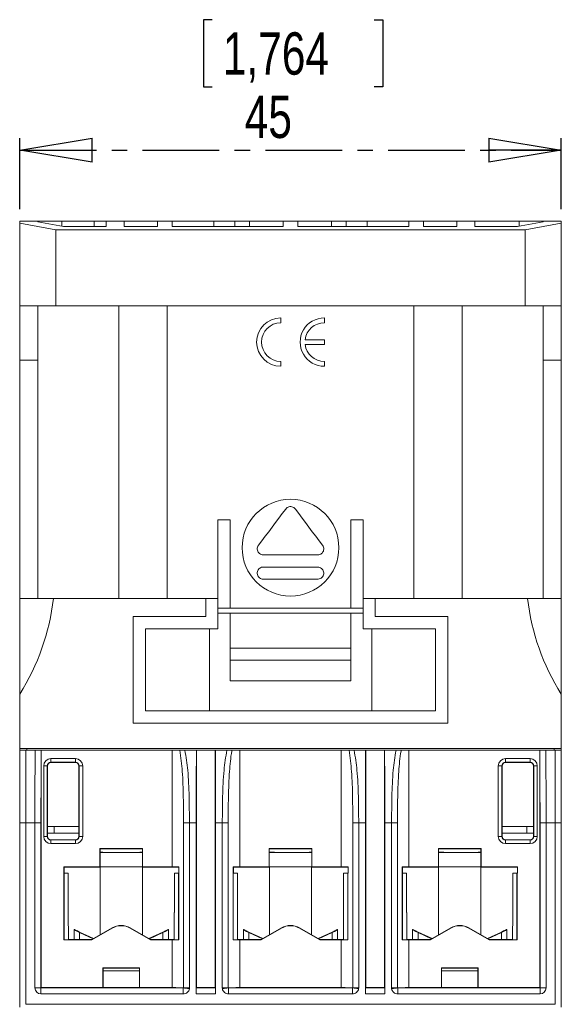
# Model space of a CAD drawing. Header units: millimetres. Extents: x 0 to 420, y 0 to 297.
# Tile 3 of 13: x 168 to 213, y 60 to 141. Entities that reach past the tile are written whole.
import ezdxf

# ---------------------------------------------------------------- set-up
doc = ezdxf.new("R2010")
doc.units = ezdxf.units.MM
doc.linetypes.add('CENTER', pattern=[10.16, 6.35, -1.27, 1.27, -1.27])
doc.layers.add('CENTRO', color=7, linetype='CENTER')
doc.styles.add('SLDTEXTSTYLE3', font='TXT', dxfattribs={"width": 0.75})
doc.dimstyles.new('SLDDIMSTYLE1', dxfattribs={"dimtxt": 3.5, "dimasz": 6, "dimexe": 0, "dimexo": 0.0625, "dimgap": 0.875, "dimtad": 1, "dimdec": 0, "dimrnd": 1e-09, "dimzin": 12, "dimdsep": 46, "dimtxsty": 'SLDTEXTSTYLE3', "dimblk1": 'CLOSED', "dimblk2": 'CLOSED', "dimsah": 1, "dimcen": 0.09, "dimadec": 0, "dimazin": 3, "dimtfac": 1, "dimtdec": 0, "dimtofl": 0, "dimtmove": 0, "dimatfit": 3, "dimldrblk": 'CLOSED', "dimfxl": 0, "dimfrac": 2, "dimtolj": 1, "dimtzin": 12, "dimarcsym": 0})

# ---------------------------------------------------------------- blocks, each defined once
blk = doc.blocks.new('_CLOSED')
at = {"color": 0, "linetype": 'ByBlock', "lineweight": -2}
for p, q in [((-1, 0.166667), (0, 0)), ((-1, 0.166667), (-1, -0.166667)), ((0, 0), (-1, -0.166667)), ((0, 0), (-1, 0))]:
    blk.add_line(p, q, dxfattribs=at)
blk = doc.blocks.new('_D_1')
at = {"layer": 'CENTRO'}
for p, q in [((184.192, 141.018), (183.481, 141.018)), ((183.481, 141.018), (183.481, 135.462)), ((197.607, 141.018), (198.318, 141.018)), ((198.318, 141.018), (198.318, 135.462)), ((183.481, 135.462), (184.192, 135.462)), ((198.318, 135.462), (197.607, 135.462)), ((168.277, 125.362), (168.277, 131.225)), ((213.077, 125.362), (213.077, 131.225)), ((168.277, 130.225), (213.077, 130.225))]:
    blk.add_line(p, q, dxfattribs=at)
at = {"layer": 'CENTRO', "xscale": 6, "yscale": 6, "rotation": 180.0000000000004}
blk.add_blockref('_CLOSED', (168.277, 130.225, -6.796), dxfattribs=at)
at = {"layer": 'CENTRO', "xscale": 6, "yscale": 6}
blk.add_blockref('_CLOSED', (213.077, 130.225, -6.796), dxfattribs=at)
at = {"layer": 'CENTRO', "char_height": 3.5, "attachment_point": 1, "style": 'SLDTEXTSTYLE3'}
for s, insert in [('1,764', (185.08, 139.973, -6.796)), ('45', (186.891, 134.737, -6.796))]:
    blk.add_mtext(s, dxfattribs=dict(at, insert=insert))

msp = doc.modelspace()

# ---------------------------------------------------------------- linework, layer by layer
at = {"color": 7, "linetype": 'Continuous', "lineweight": 15}
for p, q in [((168.277, 124.362), (168.277, 124.186)), ((169.777, 124.362), (168.277, 124.362)), ((168.277, 117.362), (168.277, 124.186)), ((168.277, 124.186), (171.277, 123.657)), ((169.777, 124.362), (169.777, 124.295)), ((171.763, 124.362), (169.777, 124.362)), ((169.777, 124.295), (171.898, 123.921)), ((171.763, 124.362), (171.763, 123.945)), ((174.427, 124.362), (171.763, 124.362)), ((171.898, 123.921), (175.427, 123.921)), ((174.427, 123.921), (174.427, 124.362)), ((175.427, 124.362), (174.427, 124.362)), ((175.427, 123.921), (175.427, 124.362)), ((176.927, 124.362), (175.427, 124.362)), ((176.927, 124.362), (176.927, 123.921)), ((179.677, 124.362), (176.927, 124.362)), ((176.927, 123.921), (179.677, 123.921)), ((179.677, 123.921), (179.677, 124.362)), ((180.877, 124.362), (179.677, 124.362)), ((180.877, 124.362), (180.877, 123.921)), ((184.327, 124.362), (180.877, 124.362)), ((180.877, 123.921), (190.077, 123.921)), ((184.327, 124.362), (184.327, 123.921)), ((186.077, 124.362), (184.327, 124.362)), ((186.077, 124.362), (186.077, 123.921)), ((187.277, 124.362), (186.077, 124.362)), ((187.277, 124.362), (187.277, 123.921)), ((190.077, 124.362), (187.277, 124.362)), ((190.077, 123.921), (190.077, 124.362)), ((191.277, 124.362), (190.077, 124.362)), ((191.277, 124.362), (191.277, 123.921)), ((194.077, 124.362), (191.277, 124.362)), ((191.277, 123.921), (200.477, 123.921)), ((194.077, 124.362), (194.077, 123.921)), ((195.277, 124.362), (194.077, 124.362)), ((195.277, 124.362), (195.277, 123.921)), ((197.027, 124.362), (195.277, 124.362)), ((197.027, 124.362), (197.027, 123.921)), ((200.477, 124.362), (197.027, 124.362)), ((200.477, 123.921), (200.477, 124.362)), ((201.677, 124.362), (200.477, 124.362)), ((201.677, 124.362), (201.677, 123.921)), ((204.427, 124.362), (201.677, 124.362)), ((201.677, 123.921), (204.427, 123.921)), ((204.427, 123.921), (204.427, 124.362)), ((205.927, 124.362), (204.427, 124.362)), ((205.927, 124.362), (205.927, 123.921)), ((209.591, 124.362), (205.927, 124.362)), ((205.927, 123.921), (209.455, 123.921)), ((209.455, 123.921), (211.577, 124.295)), ((209.591, 124.362), (209.591, 123.945)), ((211.577, 124.362), (209.591, 124.362)), ((210.077, 123.657), (213.077, 124.186)), ((211.577, 124.295), (211.577, 124.362)), ((213.077, 124.362), (211.577, 124.362)), ((213.077, 124.186), (213.077, 124.362)), ((213.077, 124.186), (213.077, 117.362)), ((171.277, 123.657), (171.277, 117.362)), ((210.077, 123.657), (171.277, 123.657)), ((210.077, 117.362), (210.077, 123.657)), ((171.277, 117.362), (168.277, 117.362)), ((168.277, 117.362), (168.277, 112.862)), ((169.777, 117.362), (169.777, 112.862)), ((210.077, 117.362), (171.277, 117.362)), ((176.477, 93.162), (176.477, 117.362)), ((180.477, 117.362), (180.477, 93.162)), ((200.877, 93.162), (200.877, 117.362)), ((204.877, 117.362), (204.877, 93.162)), ((213.077, 117.362), (210.077, 117.362)), ((211.577, 117.362), (211.577, 112.862)), ((213.077, 117.362), (213.077, 112.862)), ((189.877, 115.962), (189.877, 116.362)), ((193.477, 115.962), (193.477, 116.362)), ((193.477, 114.562), (191.889, 114.562)), ((191.889, 114.162), (193.477, 114.162)), ((193.477, 114.162), (193.477, 114.562)), ((169.777, 112.862), (168.277, 112.862)), ((168.277, 112.862), (168.277, 93.162)), ((169.777, 112.862), (169.777, 93.162)), ((189.877, 112.362), (189.877, 112.762)), ((193.477, 112.362), (193.477, 112.762)), ((211.577, 112.862), (213.077, 112.862)), ((211.577, 112.862), (211.577, 93.162)), ((213.077, 112.862), (213.077, 93.162)), ((184.677, 99.662), (185.677, 99.662)), ((184.677, 93.162), (184.677, 99.662)), ((185.677, 99.662), (185.677, 92.362)), ((195.677, 92.362), (195.677, 99.662)), ((195.677, 99.662), (196.677, 99.662)), ((196.677, 99.662), (196.677, 93.162)), ((192.927, 96.762), (188.427, 96.762)), ((188.427, 95.762), (192.927, 95.762)), ((192.927, 94.762), (188.427, 94.762)), ((168.277, 93.162), (168.277, 85.258)), ((168.277, 93.162), (171.069, 93.162)), ((183.677, 93.162), (171.069, 93.162)), ((183.677, 93.162), (183.677, 91.662)), ((184.677, 93.162), (183.677, 93.162)), ((184.677, 90.662), (184.677, 93.162)), ((196.677, 93.162), (196.677, 90.662)), ((197.677, 93.162), (196.677, 93.162)), ((197.677, 91.662), (197.677, 93.162)), ((210.284, 93.162), (197.677, 93.162)), ((213.077, 93.162), (210.284, 93.162)), ((213.077, 85.258), (213.077, 93.162)), ((185.677, 92.362), (184.677, 92.362)), ((184.678, 91.962), (184.678, 92.362)), ((195.677, 92.362), (185.677, 92.362)), ((196.677, 92.362), (195.677, 92.362)), ((196.676, 91.962), (196.676, 92.362)), ((177.677, 91.662), (177.677, 82.862)), ((183.677, 91.662), (177.677, 91.662)), ((184.678, 91.962), (184.677, 91.962)), ((196.676, 91.962), (184.678, 91.962)), ((185.677, 89.063), (185.677, 91.962)), ((195.677, 89.063), (195.677, 91.962)), ((196.677, 91.962), (196.676, 91.962)), ((203.677, 91.662), (197.677, 91.662)), ((203.677, 82.862), (203.677, 91.662)), ((178.677, 90.662), (184.677, 90.662)), ((178.677, 83.862), (178.677, 90.662)), ((183.983, 83.862), (183.983, 90.662)), ((196.677, 90.662), (202.677, 90.662)), ((197.416, 83.862), (197.416, 90.662)), ((202.677, 90.662), (202.677, 83.862)), ((195.677, 89.063), (185.677, 89.063)), ((185.677, 88.063), (185.677, 89.063)), ((195.677, 89.063), (195.677, 88.063)), ((195.677, 88.063), (185.677, 88.063)), ((185.677, 86.362), (185.677, 88.063)), ((195.677, 88.063), (195.677, 86.362)), ((195.677, 86.362), (185.677, 86.362)), ((168.277, 80.762), (168.277, 85.258)), ((213.077, 80.762), (213.077, 85.258)), ((202.677, 83.862), (178.677, 83.862)), ((177.677, 82.862), (203.677, 82.862)), ((213.077, 80.762), (168.277, 80.762)), ((168.277, 80.612), (168.277, 80.762)), ((168.277, 74.612), (168.277, 80.612)), ((168.777, 80.612), (168.777, 74.612)), ((169.552, 80.612), (168.777, 80.612)), ((168.877, 80.762), (168.877, 80.612)), ((170.056, 60.991), (170.056, 80.612)), ((170.056, 80.612), (180.877, 80.612)), ((180.877, 70.983), (180.877, 80.612)), ((180.877, 80.612), (181.526, 80.612)), ((182.894, 80.612), (181.946, 80.612)), ((182.906, 80.612), (182.894, 80.612)), ((182.906, 60.991), (182.906, 80.612)), ((184.448, 80.612), (182.906, 80.612)), ((184.448, 60.991), (184.448, 80.612)), ((184.46, 80.612), (184.448, 80.612)), ((185.407, 80.612), (184.46, 80.612)), ((185.827, 80.612), (186.477, 80.612)), ((186.477, 70.983), (186.477, 80.612)), ((186.477, 80.612), (194.877, 80.612)), ((194.877, 70.983), (194.877, 80.612)), ((194.877, 80.612), (195.526, 80.612)), ((196.894, 80.612), (195.946, 80.612)), ((196.906, 80.612), (196.894, 80.612)), ((196.906, 60.991), (196.906, 80.612)), ((198.448, 80.612), (196.906, 80.612)), ((198.448, 60.991), (198.448, 80.612)), ((198.46, 80.612), (198.448, 80.612)), ((199.407, 80.612), (198.46, 80.612)), ((199.827, 80.612), (200.477, 80.612)), ((200.477, 70.983), (200.477, 80.612)), ((200.477, 80.612), (211.298, 80.612)), ((211.298, 80.612), (211.298, 60.991)), ((212.577, 80.612), (211.802, 80.612)), ((212.477, 80.762), (212.477, 80.612)), ((212.577, 74.612), (212.577, 80.612)), ((213.077, 80.612), (213.077, 80.762)), ((213.077, 80.612), (213.077, 74.612)), ((170.861, 79.928), (172.893, 79.928)), ((170.861, 79.928), (170.861, 79.628)), ((172.893, 79.928), (172.893, 79.628)), ((208.461, 79.928), (210.493, 79.928)), ((208.461, 79.928), (208.461, 79.628)), ((210.493, 79.928), (210.493, 79.628)), ((170.261, 73.496), (170.261, 79.328)), ((170.261, 79.328), (170.561, 79.328)), ((170.561, 79.328), (170.561, 73.496)), ((170.575, 79.313), (170.561, 79.328)), ((170.575, 79.313), (170.576, 73.511)), ((172.893, 79.628), (170.861, 79.628)), ((170.861, 79.628), (170.875, 79.613)), ((172.878, 79.613), (170.875, 79.613)), ((172.878, 79.613), (172.893, 79.628)), ((173.193, 79.328), (173.178, 79.313)), ((173.178, 73.511), (173.178, 79.313)), ((173.193, 79.328), (173.493, 79.328)), ((173.193, 73.496), (173.193, 79.328)), ((173.493, 79.328), (173.493, 73.496)), ((207.861, 73.496), (207.861, 79.328)), ((208.161, 79.328), (207.861, 79.328)), ((208.161, 79.328), (208.161, 73.496)), ((208.175, 79.313), (208.161, 79.328)), ((208.175, 79.313), (208.176, 73.511)), ((210.493, 79.628), (208.461, 79.628)), ((208.461, 79.628), (208.475, 79.613)), ((210.478, 79.613), (208.475, 79.613)), ((210.478, 79.613), (210.493, 79.628)), ((210.793, 79.328), (210.778, 79.313)), ((210.778, 73.511), (210.778, 79.313)), ((210.793, 73.496), (210.793, 79.328)), ((211.093, 79.328), (210.793, 79.328)), ((211.093, 79.328), (211.093, 73.496)), ((168.277, 74.612), (168.777, 74.612)), ((168.277, 59.378), (168.277, 74.612)), ((168.777, 74.612), (168.777, 59.611)), ((169.538, 74.612), (168.777, 74.612)), ((169.538, 60.973), (169.538, 74.612)), ((169.538, 74.612), (170.038, 74.612)), ((170.038, 74.612), (170.038, 60.973)), ((170.576, 74.312), (173.178, 74.312)), ((171.138, 73.762), (171.138, 74.312)), ((181.831, 60.971), (181.831, 74.612)), ((182.317, 74.612), (181.831, 74.612)), ((182.317, 74.612), (182.317, 60.971)), ((182.88, 74.612), (182.317, 74.612)), ((182.88, 60.473), (182.88, 74.612)), ((185.036, 74.612), (184.474, 74.612)), ((184.474, 60.473), (184.474, 74.612)), ((185.036, 60.971), (185.036, 74.612)), ((185.036, 74.612), (185.522, 74.612)), ((185.522, 74.612), (185.522, 60.971)), ((195.831, 60.971), (195.831, 74.612)), ((196.317, 74.612), (195.831, 74.612)), ((196.317, 74.612), (196.317, 60.971)), ((196.88, 74.612), (196.317, 74.612)), ((196.88, 60.473), (196.88, 74.612)), ((198.474, 60.473), (198.474, 74.612)), ((199.036, 74.612), (198.474, 74.612)), ((199.036, 60.971), (199.036, 74.612)), ((199.036, 74.612), (199.522, 74.612)), ((199.522, 74.612), (199.522, 60.971)), ((208.176, 74.312), (210.778, 74.312)), ((210.215, 74.312), (210.215, 73.762)), ((211.815, 74.612), (211.315, 74.612)), ((211.315, 60.973), (211.315, 74.612)), ((211.815, 74.612), (211.815, 60.973)), ((212.577, 74.612), (211.815, 74.612)), ((212.577, 59.611), (212.577, 74.612)), ((212.577, 74.612), (213.077, 74.612)), ((213.077, 74.612), (213.077, 59.378)), ((170.261, 73.496), (170.561, 73.496)), ((170.561, 73.496), (170.576, 73.511)), ((173.178, 73.762), (170.576, 73.762)), ((173.178, 73.511), (173.193, 73.496)), ((173.193, 73.496), (173.493, 73.496)), ((208.161, 73.496), (207.861, 73.496)), ((208.161, 73.496), (208.176, 73.511)), ((210.778, 73.762), (208.176, 73.762)), ((210.778, 73.511), (210.793, 73.496)), ((211.093, 73.496), (210.793, 73.496)), ((170.876, 73.211), (170.861, 73.196)), ((170.861, 73.196), (170.861, 72.896)), ((170.861, 73.196), (172.893, 73.196)), ((172.893, 72.896), (170.861, 72.896)), ((170.876, 73.211), (172.878, 73.211)), ((172.893, 73.196), (172.878, 73.211)), ((172.893, 73.196), (172.893, 72.896)), ((178.448, 72.483), (174.906, 72.483)), ((174.906, 72.483), (174.906, 70.983)), ((174.926, 72.463), (174.906, 72.483)), ((174.926, 72.463), (174.926, 70.963)), ((178.428, 72.463), (174.926, 72.463)), ((178.428, 72.463), (178.448, 72.483)), ((178.428, 70.963), (178.428, 72.463)), ((178.448, 70.983), (178.448, 72.483)), ((192.448, 72.483), (188.906, 72.483)), ((188.906, 72.483), (188.906, 70.983)), ((188.926, 72.463), (188.906, 72.483)), ((192.428, 72.463), (188.926, 72.463)), ((188.926, 72.463), (188.926, 70.963)), ((192.428, 72.463), (192.448, 72.483)), ((192.428, 70.963), (192.428, 72.463)), ((192.448, 70.983), (192.448, 72.483)), ((206.448, 72.483), (202.906, 72.483)), ((202.906, 72.483), (202.906, 70.983)), ((202.926, 72.463), (202.906, 72.483)), ((206.428, 72.463), (202.926, 72.463)), ((202.926, 72.463), (202.926, 70.963)), ((206.428, 72.463), (206.448, 72.483)), ((206.428, 70.963), (206.428, 72.463)), ((206.448, 70.983), (206.448, 72.483)), ((208.476, 73.211), (208.461, 73.196)), ((208.461, 73.196), (208.461, 72.896)), ((208.461, 73.196), (210.493, 73.196)), ((210.493, 72.896), (208.461, 72.896)), ((208.476, 73.211), (210.478, 73.211)), ((210.493, 73.196), (210.478, 73.211)), ((210.493, 73.196), (210.493, 72.896)), ((178.428, 72.163), (174.926, 72.163)), ((192.428, 72.163), (188.926, 72.163)), ((206.428, 72.163), (202.926, 72.163)), ((171.931, 70.983), (174.906, 70.983)), ((171.931, 64.941), (171.931, 70.983)), ((171.951, 70.963), (171.931, 70.983)), ((174.926, 70.963), (171.951, 70.963)), ((171.951, 70.963), (171.951, 70.462)), ((174.926, 70.963), (174.906, 70.983)), ((178.428, 70.964), (174.926, 70.964)), ((174.927, 70.964), (174.927, 65.351)), ((178.427, 65.351), (178.427, 70.964)), ((178.428, 70.963), (178.448, 70.983)), ((181.446, 70.963), (178.428, 70.963)), ((178.448, 70.983), (180.877, 70.983)), ((181.445, 70.462), (181.446, 70.99)), ((185.924, 70.989), (185.924, 64.934)), ((185.951, 70.963), (185.924, 70.989)), ((188.926, 70.963), (185.951, 70.963)), ((185.951, 70.963), (185.951, 70.462)), ((186.477, 70.983), (188.906, 70.983)), ((188.926, 70.963), (188.906, 70.983)), ((192.428, 70.964), (188.926, 70.964)), ((188.927, 70.964), (188.927, 65.351)), ((192.427, 65.351), (192.427, 70.964)), ((192.428, 70.963), (192.448, 70.983)), ((195.446, 70.963), (192.428, 70.963)), ((192.448, 70.983), (194.877, 70.983)), ((195.445, 70.462), (195.446, 70.99)), ((199.924, 70.989), (199.924, 64.934)), ((199.951, 70.963), (199.924, 70.989)), ((202.926, 70.963), (199.951, 70.963)), ((199.951, 70.963), (199.951, 70.462)), ((200.477, 70.983), (202.906, 70.983)), ((202.926, 70.963), (202.906, 70.983)), ((206.428, 70.964), (202.926, 70.964)), ((202.927, 70.964), (202.927, 65.351)), ((206.427, 65.351), (206.427, 70.964)), ((206.428, 70.963), (206.448, 70.983)), ((209.446, 70.963), (206.428, 70.963)), ((206.448, 70.983), (209.446, 70.983)), ((209.446, 70.983), (209.445, 70.462)), ((171.945, 64.955), (171.945, 70.462)), ((171.945, 70.462), (172.284, 70.462)), ((172.284, 70.462), (172.284, 67.212)), ((181.07, 70.462), (181.07, 67.212)), ((181.07, 70.462), (181.408, 70.462)), ((181.408, 70.462), (181.408, 64.955)), ((181.429, 70.462), (181.408, 70.462)), ((181.429, 64.934), (181.429, 70.462)), ((181.445, 70.462), (181.429, 70.462)), ((185.945, 64.955), (185.945, 70.462)), ((185.945, 70.462), (186.284, 70.462)), ((186.284, 70.462), (186.284, 67.212)), ((195.07, 67.212), (195.07, 70.462)), ((195.07, 70.462), (195.408, 70.462)), ((195.408, 70.462), (195.408, 64.955)), ((195.429, 70.462), (195.408, 70.462)), ((195.429, 64.934), (195.429, 70.462)), ((195.445, 70.462), (195.429, 70.462)), ((199.945, 64.955), (199.945, 70.462)), ((199.945, 70.462), (200.284, 70.462)), ((200.284, 70.462), (200.284, 67.212)), ((209.07, 67.212), (209.07, 70.462)), ((209.07, 70.462), (209.408, 70.462)), ((209.408, 70.462), (209.408, 64.955)), ((209.423, 70.462), (209.408, 70.462)), ((209.423, 70.462), (209.423, 64.941)), ((209.423, 70.462), (209.445, 70.462)), ((172.284, 67.212), (172.295, 67.212)), ((172.295, 67.212), (172.303, 64.961)), ((181.058, 67.212), (181.05, 64.961)), ((181.058, 67.212), (181.07, 67.212)), ((186.284, 67.212), (186.295, 67.212)), ((186.295, 67.212), (186.303, 64.961)), ((195.058, 67.212), (195.05, 64.961)), ((195.058, 67.212), (195.07, 67.212)), ((200.284, 67.212), (200.295, 67.212)), ((200.295, 67.212), (200.303, 64.961)), ((209.058, 67.212), (209.05, 64.961)), ((209.058, 67.212), (209.07, 67.212)), ((172.777, 65.803), (172.777, 65.769)), ((172.777, 65.769), (172.777, 64.961)), ((174.391, 65.042), (173.236, 65.589)), ((174.352, 65.019), (173.236, 65.549)), ((174.252, 64.961), (175.927, 65.929)), ((175.937, 65.911), (174.257, 64.941)), ((175.927, 65.929), (175.937, 65.911)), ((177.427, 65.929), (177.416, 65.911)), ((179.096, 64.941), (177.416, 65.911)), ((177.427, 65.929), (179.102, 64.961)), ((180.118, 65.589), (178.962, 65.042)), ((180.118, 65.549), (179.001, 65.019)), ((180.577, 65.769), (180.577, 65.803)), ((180.577, 64.961), (180.577, 65.769)), ((186.777, 65.803), (186.777, 65.769)), ((186.777, 65.769), (186.777, 64.961)), ((188.391, 65.042), (187.236, 65.589)), ((188.352, 65.019), (187.236, 65.549)), ((188.252, 64.961), (189.927, 65.929)), ((189.937, 65.911), (188.257, 64.941)), ((189.927, 65.929), (189.937, 65.911)), ((191.427, 65.929), (191.416, 65.911)), ((193.096, 64.941), (191.416, 65.911)), ((191.427, 65.929), (193.102, 64.961)), ((194.118, 65.589), (192.962, 65.042)), ((194.118, 65.549), (193.001, 65.019)), ((194.577, 65.769), (194.577, 65.803)), ((194.577, 64.961), (194.577, 65.769)), ((200.777, 65.803), (200.777, 65.769)), ((200.777, 65.769), (200.777, 64.961)), ((202.391, 65.042), (201.236, 65.589)), ((202.352, 65.019), (201.236, 65.549)), ((202.252, 64.961), (203.927, 65.929)), ((203.937, 65.911), (202.257, 64.941)), ((203.927, 65.929), (203.937, 65.911)), ((205.427, 65.929), (205.416, 65.911)), ((207.096, 64.941), (205.416, 65.911)), ((205.427, 65.929), (207.102, 64.961)), ((208.118, 65.589), (206.962, 65.042)), ((208.118, 65.549), (207.001, 65.019)), ((208.577, 65.769), (208.577, 65.803)), ((208.577, 64.961), (208.577, 65.769)), ((171.945, 64.955), (171.931, 64.941)), ((174.257, 64.941), (171.931, 64.941)), ((172.303, 64.961), (171.945, 64.955)), ((172.303, 64.961), (174.252, 64.961)), ((174.252, 64.961), (174.257, 64.941)), ((179.102, 64.961), (179.096, 64.941)), ((180.877, 64.941), (179.096, 64.941)), ((179.102, 64.961), (181.05, 64.961)), ((180.877, 60.991), (180.877, 64.941)), ((181.408, 64.955), (181.05, 64.961)), ((181.408, 64.955), (181.429, 64.934)), ((185.945, 64.955), (185.924, 64.934)), ((186.303, 64.961), (185.945, 64.955)), ((186.303, 64.961), (188.252, 64.961)), ((186.477, 60.991), (186.477, 64.941)), ((188.257, 64.941), (186.477, 64.941)), ((188.252, 64.961), (188.257, 64.941)), ((193.102, 64.961), (193.096, 64.941)), ((194.877, 64.941), (193.096, 64.941)), ((193.102, 64.961), (195.05, 64.961)), ((194.877, 60.991), (194.877, 64.941)), ((195.408, 64.955), (195.05, 64.961)), ((195.408, 64.955), (195.429, 64.934)), ((199.945, 64.955), (199.924, 64.934)), ((200.303, 64.961), (199.945, 64.955)), ((200.303, 64.961), (202.252, 64.961)), ((200.477, 60.991), (200.477, 64.941)), ((202.257, 64.941), (200.477, 64.941)), ((202.252, 64.961), (202.257, 64.941)), ((207.102, 64.961), (207.096, 64.941)), ((209.423, 64.941), (207.096, 64.941)), ((207.102, 64.961), (209.05, 64.961)), ((209.408, 64.955), (209.05, 64.961)), ((209.408, 64.955), (209.423, 64.941)), ((178.198, 62.633), (175.156, 62.633)), ((175.156, 62.633), (175.156, 60.991)), ((175.177, 62.612), (175.156, 62.633)), ((175.177, 62.612), (175.177, 61.012)), ((178.177, 62.612), (175.177, 62.612)), ((178.177, 62.612), (178.198, 62.633)), ((178.177, 61.012), (178.177, 62.612)), ((178.198, 60.991), (178.198, 62.633)), ((206.198, 62.633), (203.156, 62.633)), ((203.156, 62.633), (203.156, 60.991)), ((203.177, 62.612), (203.156, 62.633)), ((206.177, 62.612), (203.177, 62.612)), ((203.177, 62.612), (203.177, 61.012)), ((206.177, 62.612), (206.198, 62.633)), ((206.177, 61.012), (206.177, 62.612)), ((206.198, 60.991), (206.198, 62.633)), ((169.538, 60.973), (170.038, 60.973)), ((170.038, 60.973), (170.056, 60.991)), ((170.038, 60.973), (181.801, 60.973)), ((170.038, 60.473), (170.038, 60.973)), ((181.801, 60.473), (170.038, 60.473)), ((175.156, 60.991), (170.056, 60.991)), ((175.177, 61.012), (175.156, 60.991)), ((175.177, 61.012), (178.177, 61.012)), ((178.177, 61.012), (178.198, 60.991)), ((180.877, 60.991), (178.198, 60.991)), ((181.801, 60.973), (181.831, 60.971)), ((182.317, 60.971), (181.831, 60.971)), ((184.474, 60.473), (182.88, 60.473)), ((182.906, 60.991), (182.888, 60.973)), ((182.888, 60.973), (184.465, 60.973)), ((184.448, 60.991), (182.906, 60.991)), ((184.465, 60.973), (184.448, 60.991)), ((185.036, 60.971), (185.522, 60.971)), ((185.522, 60.971), (185.553, 60.973)), ((185.553, 60.973), (195.801, 60.973)), ((195.801, 60.473), (185.553, 60.473)), ((194.877, 60.991), (186.477, 60.991)), ((195.801, 60.973), (195.831, 60.971)), ((196.317, 60.971), (195.831, 60.971)), ((198.474, 60.473), (196.88, 60.473)), ((196.906, 60.991), (196.888, 60.973)), ((196.888, 60.973), (198.465, 60.973)), ((198.448, 60.991), (196.906, 60.991)), ((198.465, 60.973), (198.448, 60.991)), ((199.036, 60.971), (199.522, 60.971)), ((199.522, 60.971), (199.553, 60.973)), ((199.553, 60.973), (211.315, 60.973)), ((211.315, 60.473), (199.553, 60.473)), ((203.156, 60.991), (200.477, 60.991)), ((203.177, 61.012), (203.156, 60.991)), ((203.177, 61.012), (206.177, 61.012)), ((206.177, 61.012), (206.198, 60.991)), ((211.298, 60.991), (206.198, 60.991)), ((211.315, 60.973), (211.298, 60.991)), ((211.315, 60.473), (211.315, 60.973)), ((211.815, 60.973), (211.315, 60.973)), ((212.577, 59.611), (168.777, 59.611))]:
    msp.add_line(p, q, dxfattribs=at)
at = {"color": 8, "linetype": 'Continuous', "lineweight": 15}
for p, q in [((172.778, 65.769), (172.778, 65.803)), ((173.236, 64.961), (173.236, 65.549)), ((180.118, 64.961), (180.118, 65.549)), ((180.576, 65.769), (180.576, 65.803)), ((186.778, 65.769), (186.778, 65.803)), ((187.236, 64.961), (187.236, 65.549)), ((194.118, 64.961), (194.118, 65.549)), ((194.576, 65.769), (194.576, 65.803)), ((200.778, 65.769), (200.778, 65.803)), ((201.236, 64.961), (201.236, 65.549)), ((208.118, 64.961), (208.118, 65.549)), ((208.576, 65.769), (208.576, 65.803))]:
    msp.add_line(p, q, dxfattribs=at)
at = {"color": 7, "linetype": 'Continuous', "lineweight": 15, "flags": 128}
for points in [[(188.027, 97.562), (188.308, 97.937), (188.59, 98.312), (188.872, 98.688), (189.154, 99.064), (189.435, 99.44), (189.717, 99.815), (189.997, 100.189), (190.277, 100.562)], [(191.077, 100.562), (191.356, 100.189), (191.637, 99.815), (191.918, 99.44), (192.2, 99.064), (192.482, 98.688), (192.764, 98.312), (193.046, 97.937), (193.327, 97.562)]]:
    msp.add_lwpolyline(points, dxfattribs=at)
at = {"color": 8, "linetype": 'Continuous', "lineweight": 15, "flags": 128}
for points in [[(175.177, 62.387), (175.227, 62.387), (175.685, 62.386), (176.173, 62.385), (176.677, 62.385), (177.18, 62.385), (177.668, 62.386), (178.126, 62.387), (178.177, 62.387)], [(203.177, 62.387), (203.227, 62.387), (203.685, 62.386), (204.173, 62.385), (204.677, 62.385), (205.18, 62.385), (205.668, 62.386), (206.126, 62.387), (206.177, 62.387)]]:
    msp.add_lwpolyline(points, dxfattribs=at)
at = {"color": 7, "linetype": 'Continuous', "lineweight": 15}
msp.add_circle((190.677, 97.362), 4, dxfattribs=at)
for centre, radius, start, end in [((189.877, 114.362), 2, 90, 270), ((189.877, 114.362), 1.6, 90, 270), ((193.477, 114.362), 2, 89.99999, 270.00001), ((193.477, 114.362), 1.6, 89.99999, 172.81924), ((193.477, 114.362), 1.6, 187.18076, 270.00001), ((152.393, 95.315), 18.8, 327.65897, 353.42248), ((228.96, 95.315), 18.8, 186.57752, 212.34103), ((176.518, 337.689), 265.516, 269.65651, 270.03433), ((176.864, 327.396), 255.223, 269.95805, 270.35111), ((190.518, 337.689), 265.515, 269.65651, 270.03433), ((190.864, 327.395), 255.222, 269.95805, 270.35111), ((204.518, 337.689), 265.515, 269.65651, 270.03433), ((204.864, 327.395), 255.222, 269.95805, 270.35111), ((176.677, 64.63), 1.5, 60.00175, 119.99825), ((176.677, 64.63), 1.479, 60, 120), ((190.677, 64.63), 1.5, 60.00175, 119.99825), ((190.677, 64.63), 1.479, 60, 120), ((204.677, 64.63), 1.5, 60.00175, 119.99825), ((204.677, 64.63), 1.479, 60, 120), ((170.038, 60.973), 0.5, 180, 270), ((181.831, 60.971), 0.486, 351.75208, 0), ((185.522, 60.971), 0.486, 180, 188.24792), ((195.831, 60.971), 0.486, 351.75208, 0), ((199.522, 60.971), 0.486, 180, 188.24792), ((211.315, 60.973), 0.5, 270, 0)]:
    msp.add_arc(centre, radius, start, end, dxfattribs=at)
for centre, major_axis, ratio, start_param, end_param in [((169.929, 74.612), (0, 22.9), 0.017074, 1.305693, 1.570796), ((170.429, 74.612), (0, 22.4), 0.017455, 1.299628, 1.570796), ((183.279, 74.612), (0, 22.9), 0.017455, 1.305693, 1.570796), ((184.074, 74.612), (0, 22.9), 0.017455, 4.712389, 4.977492), ((197.279, 74.612), (0, 22.9), 0.017455, 1.305693, 1.570796), ((198.074, 74.612), (0, 22.9), 0.017455, 4.712389, 4.977492), ((210.924, 74.612), (0, 22.4), 0.017455, 4.712389, 4.983557), ((211.424, 74.612), (0, 22.9), 0.017074, 4.712389, 4.977492), ((170.861, 79.328), (0.424, -0.424), 0.999695, 2.356347, 3.926839), ((172.892, 79.328), (-0.424, -0.424), 0.999695, 2.356347, 3.926839), ((208.461, 79.328), (0.424, -0.424), 0.999695, 2.356347, 3.926839), ((210.492, 79.328), (-0.424, -0.424), 0.999695, 2.356347, 3.926839), ((170.861, 79.328), (0.212, -0.212), 0.999087, 2.356347, 3.926839), ((170.876, 79.313), (-0.194, 0.229), 0.99963, 5.580533, 7.151024), ((172.878, 79.313), (0.194, 0.229), 0.99963, 5.415346, 6.985838), ((172.892, 79.328), (0.212, 0.212), 0.999087, 5.497939, 7.068431), ((208.461, 79.328), (0.212, -0.212), 0.999087, 2.356347, 3.926839), ((208.476, 79.313), (-0.194, 0.229), 0.99963, 5.580533, 7.151024), ((210.478, 79.313), (0.194, 0.229), 0.99963, 5.415346, 6.985838), ((210.492, 79.328), (0.212, 0.212), 0.999087, 5.497939, 7.068431), ((170.861, 73.496), (0.424, 0.424), 0.999695, 2.356347, 3.926839), ((170.861, 73.496), (0.212, 0.212), 0.999087, 2.356347, 3.926839), ((170.876, 73.511), (0.237, 0.185), 0.999749, 2.478859, 4.049351), ((172.878, 73.511), (0.237, -0.185), 0.999749, 5.375427, 6.945919), ((172.892, 73.496), (-0.424, 0.424), 0.999695, 2.356347, 3.926839), ((172.892, 73.496), (0.212, -0.212), 0.999087, 5.497939, 7.068431), ((208.461, 73.496), (0.424, 0.424), 0.999695, 2.356347, 3.926839), ((208.461, 73.496), (0.212, 0.212), 0.999087, 2.356347, 3.926839), ((208.476, 73.511), (0.237, 0.185), 0.999749, 2.478859, 4.049351), ((210.478, 73.511), (0.237, -0.185), 0.999749, 5.375427, 6.945919), ((210.492, 73.496), (-0.424, 0.424), 0.999695, 2.356347, 3.926839), ((210.492, 73.496), (0.212, -0.212), 0.999087, 5.497939, 7.068431), ((180.252, 71.009), (1.625, 0), 0.017455, 5.10718, 5.538263), ((187.102, 71.009), (1.625, 0), 0.017455, 3.901839, 4.317598), ((194.252, 71.009), (1.625, 0), 0.017455, 5.10718, 5.538263), ((201.102, 71.009), (1.625, 0), 0.017455, 3.901839, 4.317598), ((173.277, 65.567), (0.5, -0.237), 0.004276, 1.654634, 3.204175), ((173.277, 65.532), (0.5, -0.237), 0.004276, 3.083062, 4.632603), ((118.822, 91.348), (54.055, -25.61), 0.004276, 6.224654, 6.345768), ((180.077, 65.567), (0.5, 0.237), 0.004276, 6.220603, 7.770144), ((180.077, 65.532), (0.5, 0.237), 0.004276, 4.792175, 6.341716), ((234.532, 91.348), (54.055, 25.61), 0.004276, 3.07901, 3.200124), ((187.277, 65.567), (0.5, -0.237), 0.004276, 1.654634, 3.204175), ((187.277, 65.532), (0.5, -0.237), 0.004276, 3.083062, 4.632603), ((132.822, 91.348), (54.055, -25.61), 0.004276, 6.224654, 6.345768), ((194.077, 65.567), (0.5, 0.237), 0.004276, 6.220603, 7.770144), ((194.077, 65.532), (0.5, 0.237), 0.004276, 4.792175, 6.341716), ((248.532, 91.348), (54.055, 25.61), 0.004276, 3.07901, 3.200124), ((201.277, 65.567), (0.5, -0.237), 0.004276, 1.654634, 3.204175), ((201.277, 65.532), (0.5, -0.237), 0.004276, 3.083062, 4.632603), ((146.822, 91.348), (54.055, -25.61), 0.004276, 6.224654, 6.345768), ((208.077, 65.567), (0.5, 0.237), 0.004276, 6.220603, 7.770144), ((208.077, 65.532), (0.5, 0.237), 0.004276, 4.792175, 6.341716), ((262.532, 91.348), (54.055, 25.61), 0.004276, 3.07901, 3.200124), ((180.252, 64.915), (1.625, 0), 0.017455, 0.760246, 1.176005), ((187.102, 64.915), (1.625, 0), 0.017455, 1.965587, 2.381346), ((194.252, 64.915), (1.625, 0), 0.017455, 0.760246, 1.176005), ((201.102, 64.915), (1.625, 0), 0.017455, 1.965587, 2.381346), ((180.252, 60.965), (1.625, 0), 0.017455, 0.307128, 1.176005), ((182.888, 60.473), (0, 0.5), 0.017455, 0.017453, 1.570796), ((184.465, 60.473), (0, 0.5), 0.017455, 4.712389, 6.265732), ((187.102, 60.965), (1.625, 0), 0.017455, 1.965587, 2.834465), ((194.252, 60.965), (1.625, 0), 0.017455, 0.307128, 1.176005), ((196.888, 60.473), (0, 0.5), 0.017455, 0.017453, 1.570796), ((198.465, 60.473), (0, 0.5), 0.017455, 4.712389, 6.265732), ((201.102, 60.965), (1.625, 0), 0.017455, 1.965587, 2.834465)]:
    msp.add_ellipse(centre, major_axis=major_axis, ratio=ratio, start_param=start_param, end_param=end_param, dxfattribs=at)
for points, knots in [([(190.277, 100.562), (190.315, 100.603), (190.39, 100.686), (190.548, 100.754), (190.717, 100.77), (190.88, 100.728), (191.002, 100.651), (191.057, 100.585), (191.077, 100.562)], [0, 0, 0, 0, 0.181396, 0.36315, 0.542844, 0.720989, 0.899555, 1, 1, 1, 1]), ([(188.427, 96.762), (188.37, 96.767), (188.257, 96.779), (188.106, 96.866), (187.993, 96.995), (187.929, 97.154), (187.922, 97.324), (187.961, 97.464), (188.009, 97.536), (188.027, 97.562)], [0, 0, 0, 0, 0.154191, 0.30859, 0.462188, 0.614253, 0.764997, 0.915202, 1, 1, 1, 1]), ([(193.327, 97.562), (193.356, 97.514), (193.414, 97.418), (193.436, 97.248), (193.403, 97.082), (193.318, 96.935), (193.189, 96.826), (193.051, 96.769), (192.961, 96.764), (192.927, 96.762)], [0, 0, 0, 0, 0.150822, 0.301897, 0.452267, 0.602553, 0.753715, 0.906333, 1, 1, 1, 1]), ([(188.427, 94.762), (188.371, 94.767), (188.26, 94.778), (188.111, 94.863), (187.998, 94.988), (187.932, 95.143), (187.92, 95.31), (187.963, 95.474), (188.06, 95.616), (188.199, 95.718), (188.33, 95.758), (188.407, 95.761), (188.427, 95.762)], [0, 0, 0, 0, 0.105983, 0.212147, 0.317107, 0.421429, 0.526432, 0.633128, 0.741819, 0.851962, 0.962338, 1, 1, 1, 1]), ([(192.927, 95.762), (192.984, 95.756), (193.097, 95.745), (193.248, 95.657), (193.362, 95.528), (193.426, 95.365), (193.432, 95.192), (193.379, 95.027), (193.276, 94.891), (193.136, 94.798), (193.013, 94.764), (192.943, 94.762), (192.927, 94.762)], [0, 0, 0, 0, 0.108874, 0.217824, 0.327894, 0.438317, 0.547714, 0.65517, 0.760668, 0.865079, 0.969704, 1, 1, 1, 1]), ([(168.277, 80.612), (168.283, 80.612), (168.294, 80.612), (168.386, 80.612), (168.519, 80.612), (168.658, 80.612), (168.746, 80.612), (168.777, 80.612)], [0, 0, 0, 0, 0.224912, 0.449966, 0.670741, 0.883724, 1, 1, 1, 1]), ([(169.552, 80.612), (169.607, 80.612), (169.716, 80.612), (169.863, 80.612), (169.976, 80.612), (170.041, 80.612), (170.049, 80.612), (170.053, 80.612)], [0, 0, 0, 0, 0.2075985, 0.415085, 0.6258311, 0.8436796, 1, 1, 1, 1]), ([(181.831, 74.612), (181.827, 75.321), (181.818, 76.742), (181.762, 78.754), (181.6, 80.03), (181.526, 80.612)], [0, 0, 0, 0, 0.3512002, 0.7045776, 1, 1, 1, 1]), ([(181.526, 80.612), (181.57, 80.612), (181.657, 80.612), (181.811, 80.612), (181.91, 80.612), (181.946, 80.612)], [0, 0, 0, 0, 0.38701, 0.774476, 1, 1, 1, 1]), ([(181.946, 80.612), (182.031, 80.063), (182.225, 78.818), (182.3, 76.802), (182.312, 75.345), (182.317, 74.612)], [0, 0, 0, 0, 0.2816161, 0.6387743, 1, 1, 1, 1]), ([(185.036, 74.612), (185.042, 75.337), (185.053, 76.794), (185.128, 78.81), (185.322, 80.063), (185.407, 80.612)], [0, 0, 0, 0, 0.357315, 0.718384, 1, 1, 1, 1]), ([(185.407, 80.612), (185.466, 80.612), (185.583, 80.612), (185.728, 80.612), (185.797, 80.612), (185.827, 80.612)], [0, 0, 0, 0, 0.361939, 0.723284, 1, 1, 1, 1]), ([(185.827, 80.612), (185.824, 80.59), (185.728, 80.014), (185.604, 78.732), (185.532, 76.748), (185.526, 75.325), (185.522, 74.612)], [0, 0, 0, 0, 0.011435, 0.295437, 0.646526, 1, 1, 1, 1]), ([(195.831, 74.612), (195.827, 75.321), (195.818, 76.742), (195.762, 78.754), (195.6, 80.03), (195.526, 80.612)], [0, 0, 0, 0, 0.3512, 0.704578, 1, 1, 1, 1]), ([(195.526, 80.612), (195.57, 80.612), (195.657, 80.612), (195.811, 80.612), (195.91, 80.612), (195.946, 80.612)], [0, 0, 0, 0, 0.38701, 0.774476, 1, 1, 1, 1]), ([(195.946, 80.612), (196.031, 80.063), (196.225, 78.818), (196.3, 76.802), (196.312, 75.345), (196.317, 74.612)], [0, 0, 0, 0, 0.281616, 0.638774, 1, 1, 1, 1]), ([(199.036, 74.612), (199.042, 75.337), (199.053, 76.794), (199.128, 78.81), (199.322, 80.063), (199.407, 80.612)], [0, 0, 0, 0, 0.3573148, 0.7183836, 1, 1, 1, 1]), ([(199.407, 80.612), (199.466, 80.612), (199.583, 80.612), (199.728, 80.612), (199.797, 80.612), (199.827, 80.612)], [0, 0, 0, 0, 0.361938, 0.723285, 1, 1, 1, 1]), ([(199.827, 80.612), (199.824, 80.59), (199.728, 80.014), (199.604, 78.732), (199.532, 76.748), (199.526, 75.325), (199.522, 74.612)], [0, 0, 0, 0, 0.011435, 0.295437, 0.646526, 1, 1, 1, 1]), ([(211.301, 80.612), (211.308, 80.612), (211.322, 80.612), (211.416, 80.612), (211.551, 80.612), (211.689, 80.612), (211.774, 80.612), (211.802, 80.612)], [0, 0, 0, 0, 0.227306, 0.454756, 0.677883, 0.893133, 1, 1, 1, 1]), ([(212.577, 80.612), (212.632, 80.612), (212.741, 80.612), (212.887, 80.612), (213, 80.612), (213.066, 80.612), (213.074, 80.612), (213.077, 80.612)], [0, 0, 0, 0, 0.205244, 0.410378, 0.618603, 0.833767, 1, 1, 1, 1]), ([(181.801, 60.473), (181.801, 60.538), (181.801, 60.668), (181.801, 60.832), (181.801, 60.926), (181.801, 60.952), (181.801, 60.96)], [0, 0, 0, 0, 0.28987, 0.579737, 0.869609, 1, 1, 1, 1]), ([(182.312, 60.902), (182.297, 60.843), (182.267, 60.725), (182.142, 60.587), (181.984, 60.491), (181.862, 60.479), (181.801, 60.473)], [0, 0, 0, 0, 0.2483618, 0.4993418, 0.747637, 1, 1, 1, 1]), ([(182.312, 60.902), (182.257, 60.91), (182.147, 60.926), (182.001, 60.947), (181.886, 60.964), (181.849, 60.969), (181.831, 60.971)], [0, 0, 0, 0, 0.250002, 0.500001, 0.750002, 1, 1, 1, 1]), ([(185.041, 60.902), (185.096, 60.91), (185.207, 60.926), (185.353, 60.947), (185.468, 60.964), (185.504, 60.969), (185.522, 60.971)], [0, 0, 0, 0, 0.250002, 0.500002, 0.750001, 1, 1, 1, 1]), ([(185.553, 60.473), (185.492, 60.479), (185.371, 60.491), (185.212, 60.587), (185.087, 60.724), (185.056, 60.842), (185.041, 60.902)], [0, 0, 0, 0, 0.250698, 0.500207, 0.7499, 1, 1, 1, 1]), ([(185.553, 60.473), (185.553, 60.538), (185.553, 60.668), (185.553, 60.832), (185.553, 60.926), (185.553, 60.952), (185.553, 60.96)], [0, 0, 0, 0, 0.28987, 0.579737, 0.869609, 1, 1, 1, 1]), ([(195.801, 60.473), (195.801, 60.538), (195.801, 60.668), (195.801, 60.832), (195.801, 60.926), (195.801, 60.952), (195.801, 60.96)], [0, 0, 0, 0, 0.28987, 0.579737, 0.869609, 1, 1, 1, 1]), ([(196.312, 60.902), (196.297, 60.843), (196.267, 60.725), (196.142, 60.587), (195.984, 60.491), (195.862, 60.479), (195.801, 60.473)], [0, 0, 0, 0, 0.248362, 0.499341, 0.747637, 1, 1, 1, 1]), ([(196.312, 60.902), (196.257, 60.91), (196.147, 60.926), (196.001, 60.947), (195.886, 60.964), (195.849, 60.969), (195.831, 60.971)], [0, 0, 0, 0, 0.250002, 0.500002, 0.750002, 1, 1, 1, 1]), ([(199.041, 60.902), (199.096, 60.91), (199.207, 60.926), (199.353, 60.947), (199.468, 60.964), (199.504, 60.969), (199.522, 60.971)], [0, 0, 0, 0, 0.250002, 0.500002, 0.750001, 1, 1, 1, 1]), ([(199.553, 60.473), (199.492, 60.479), (199.371, 60.491), (199.212, 60.587), (199.087, 60.724), (199.056, 60.842), (199.041, 60.902)], [0, 0, 0, 0, 0.250698, 0.500206, 0.7499, 1, 1, 1, 1]), ([(199.553, 60.473), (199.553, 60.538), (199.553, 60.668), (199.553, 60.832), (199.553, 60.926), (199.553, 60.952), (199.553, 60.96)], [0, 0, 0, 0, 0.28987, 0.579737, 0.869609, 1, 1, 1, 1])]:
    msp.add_open_spline(points, degree=3, knots=knots, dxfattribs=at)

# ---------------------------------------------------------------- dimensions: what is measured, and where the dimension line sits
at = {"layer": 'CENTRO'}
dim = msp.add_linear_dim(base=(213.077, 130.225), p1=(168.277, 124.362), p2=(213.077, 124.362), dimstyle='SLDDIMSTYLE1', dxfattribs=at)
dim.commit()
dim.dimension.update_dxf_attribs({"geometry": '_D_1', "text_midpoint": (190.899, 130.225), "dimtype": 160})

doc.saveas('drawing.dxf')
